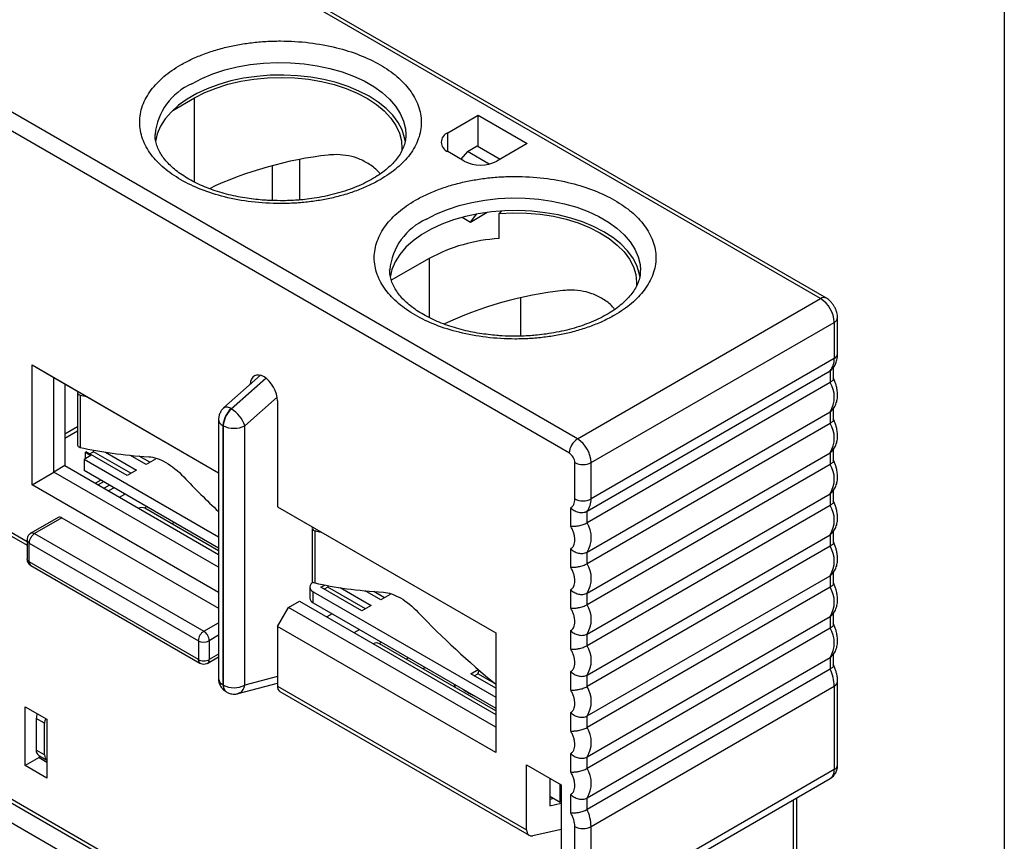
# Model space of a CAD drawing. Header units: inches. Extents: x 0.2 to 10.8, y 0.2 to 8.2.
# Tile 13 of 14: x 9.7 to 10.8, y 6.6 to 7.4. Entities that reach past the tile are written whole.
import ezdxf

# ---------------------------------------------------------------- set-up
doc = ezdxf.new("R2010")
doc.units = ezdxf.units.IN
doc.header["$MEASUREMENT"] = 0
doc.layers.add('TEXT', color=140, linetype='Continuous', lineweight=25)

msp = doc.modelspace()

# ---------------------------------------------------------------- linework, layer by layer
for p, q in [((10.5625, 7.1545), (9.3515, 7.8535)), ((10.5684, 7.155), (9.3574, 7.8541)), ((10.3144, 7.0113), (9.1034, 7.7104)), ((10.3061, 6.9968), (9.0951, 7.6959)), ((9.9013, 7.3465), (9.9236, 7.3594)), ((9.9236, 7.2734), (9.9236, 7.3594)), ((10.182, 7.3238), (10.2131, 7.3417)), ((10.2131, 7.3417), (10.2632, 7.3128)), ((10.2131, 7.3098), (10.2131, 7.3417)), ((9.8833, 7.3216), (9.8833, 7.322)), ((10.182, 7.3045), (10.182, 7.3238)), ((10.202, 7.3047), (10.212, 7.3105)), ((10.212, 7.3105), (10.2356, 7.2968)), ((10.2632, 7.3128), (10.2321, 7.2948)), ((10.0307, 7.2966), (10.0307, 7.2552)), ((10.1987, 7.2948), (10.182, 7.3045)), ((10.202, 7.3047), (10.1955, 7.2967)), ((10.2243, 7.2918), (10.202, 7.3047)), ((10.0029, 7.2902), (10.0029, 7.2546)), ((10.1967, 7.2375), (10.2051, 7.2326)), ((10.2051, 7.2326), (10.2223, 7.2426)), ((10.2051, 7.2326), (10.2118, 7.2409)), ((10.2368, 7.244), (10.2344, 7.2415)), ((10.2344, 7.2158), (10.2344, 7.2415)), ((10.163, 7.1954), (10.1244, 7.1732)), ((10.163, 7.1954), (10.163, 7.1352)), ((10.1227, 7.1834), (10.1227, 7.1838)), ((10.2562, 7.1554), (10.2562, 7.1163)), ((10.3144, 7.0113), (10.5625, 7.1545)), ((10.5799, 7.0982), (10.5799, 7.1352)), ((10.3284, 6.9872), (10.5764, 7.1303)), ((10.5764, 7.1303), (10.5764, 7.0934)), ((9.7577, 7.0868), (9.9481, 6.9768)), ((9.7577, 6.9646), (9.7577, 7.0868)), ((9.7577, 7.0868), (9.7799, 7.0739)), ((10.5764, 7.0934), (10.3284, 6.9502)), ((10.5757, 7.0729), (10.5757, 7.0844)), ((9.9909, 7.0763), (9.9533, 7.043)), ((10.3242, 6.9376), (10.5722, 7.0808)), ((10.5722, 7.0808), (10.5722, 7.069)), ((9.7799, 7.0739), (9.9481, 6.9768)), ((9.7799, 6.9775), (9.7799, 7.0739)), ((9.7913, 7.0673), (9.7913, 6.9841)), ((9.9608, 7.042), (9.9963, 7.0735)), ((9.9966, 7.0733), (9.9611, 7.0418)), ((10.5722, 7.069), (10.3242, 6.9258)), ((9.8041, 7.0583), (9.8041, 7.005)), ((9.807, 7.056), (9.807, 7.0027)), ((9.9749, 7.0248), (10.0079, 7.054)), ((10.0082, 7.0502), (10.0082, 6.9421)), ((9.9488, 7.0359), (9.9481, 7.0314)), ((9.9608, 7.042), (9.9611, 7.0418)), ((10.3242, 6.8958), (10.5722, 7.039)), ((10.5722, 7.039), (10.5722, 7.0272)), ((10.5757, 7.0311), (10.5757, 7.0426)), ((9.9481, 7.0314), (9.9481, 6.7667)), ((9.9529, 7.0248), (9.9527, 7.025)), ((9.9527, 6.7604), (9.9527, 7.025)), ((9.9529, 7.0248), (9.9529, 6.7602)), ((9.9749, 6.7602), (9.9749, 7.0248)), ((10.5722, 7.0272), (10.3242, 6.884)), ((9.8041, 7.0236), (9.7913, 7.0162)), ((9.7913, 7.0122), (9.8041, 7.0196)), ((9.8178, 6.9945), (9.8108, 6.9905)), ((9.813, 6.9982), (9.8122, 6.9977)), ((9.8122, 6.9977), (9.8178, 6.9945)), ((9.8122, 6.9913), (9.8122, 6.9977)), ((9.8548, 6.9741), (9.813, 6.9982)), ((9.8165, 6.9962), (9.8203, 6.9983)), ((9.8203, 6.9983), (9.8209, 6.9998)), ((9.8586, 6.9763), (9.8203, 6.9983)), ((9.8327, 6.9978), (9.8643, 6.9795)), ((9.8743, 6.9853), (9.8582, 6.9946)), ((10.3242, 6.854), (10.5722, 6.9972)), ((10.5722, 6.9972), (10.5722, 6.9854)), ((10.5757, 6.9893), (10.5757, 7.0008)), ((9.6009, 6.9903), (9.7526, 6.9028)), ((9.6043, 6.9923), (9.7526, 6.9068)), ((9.7913, 6.9841), (9.7799, 6.9775)), ((9.7913, 6.9841), (9.9481, 6.8935)), ((9.9481, 6.9112), (9.8108, 6.9905)), ((9.8108, 6.9905), (9.8108, 6.9792)), ((9.878, 6.9875), (9.867, 6.9939)), ((9.8837, 6.9908), (9.8743, 6.9853)), ((10.3117, 6.9502), (10.3117, 6.9872)), ((10.5722, 6.9854), (10.3242, 6.8422)), ((10.3284, 6.9502), (10.3284, 6.9872)), ((9.7577, 6.9646), (9.7799, 6.9775)), ((9.9481, 6.8804), (9.7799, 6.9775)), ((9.9481, 6.9), (9.8108, 6.9792)), ((9.8643, 6.9795), (9.8548, 6.9741)), ((9.1758, 6.9678), (10.3144, 6.3105)), ((9.9481, 6.8547), (9.7577, 6.9646)), ((9.828, 6.9693), (9.8225, 6.9661)), ((9.8308, 6.9677), (9.8253, 6.9645)), ((9.8368, 6.9642), (9.8313, 6.961)), ((9.1783, 6.9624), (10.3169, 6.305)), ((9.8415, 6.9615), (9.8359, 6.9583)), ((9.847, 6.9519), (9.8526, 6.9551)), ((10.3242, 6.8122), (10.5722, 6.9554)), ((10.5722, 6.9554), (10.5722, 6.9436)), ((10.5757, 6.9475), (10.5757, 6.959)), ((9.8725, 6.9409), (9.8749, 6.9423)), ((9.9481, 6.8973), (9.873, 6.9406)), ((10.0082, 6.9421), (10.2309, 6.8136)), ((10.0082, 6.9421), (10.0193, 6.9357)), ((10.0193, 6.9357), (10.2309, 6.8136)), ((10.3075, 6.9223), (10.3075, 6.9411)), ((10.5722, 6.9436), (10.3242, 6.8004)), ((10.3242, 6.9258), (10.3242, 6.9376)), ((9.7843, 6.9312), (9.7565, 6.9152)), ((9.7883, 6.9309), (9.7604, 6.9148)), ((9.7883, 6.9309), (9.9481, 6.8386)), ((9.9027, 6.9262), (9.9003, 6.9248)), ((9.7563, 6.9151), (9.7565, 6.9152)), ((9.7604, 6.9148), (9.933, 6.8151)), ((10.0435, 6.9201), (10.0435, 6.8668)), ((10.0464, 6.9177), (10.0464, 6.8645)), ((10.3242, 6.7704), (10.5722, 6.9136)), ((10.5722, 6.9136), (10.5722, 6.9018)), ((10.5757, 6.9057), (10.5757, 6.9172)), ((9.7526, 6.9086), (9.7526, 6.9084)), ((9.7526, 6.9084), (9.7526, 6.8891)), ((9.7549, 6.9051), (9.9275, 6.8055)), ((9.7549, 6.8859), (9.7549, 6.9051)), ((10.3075, 6.8805), (10.3075, 6.8993)), ((10.5722, 6.9018), (10.3242, 6.7586)), ((10.3242, 6.884), (10.3242, 6.8958)), ((9.9275, 6.7862), (9.7549, 6.8859)), ((9.7565, 6.8822), (9.9291, 6.7826)), ((10.5757, 6.8639), (10.5757, 6.8754)), ((10.3242, 6.7287), (10.5722, 6.8718)), ((10.5722, 6.8718), (10.5722, 6.86)), ((10.0412, 6.8603), (10.0412, 6.8491)), ((10.0447, 6.8555), (10.2309, 6.748)), ((10.0447, 6.8442), (10.0447, 6.8555)), ((10.0525, 6.86), (10.0565, 6.8623)), ((10.0942, 6.8359), (10.0525, 6.86)), ((10.0597, 6.8601), (10.0559, 6.858)), ((10.0597, 6.8601), (10.0603, 6.8616)), ((10.098, 6.838), (10.0597, 6.8601)), ((10.0721, 6.8596), (10.1037, 6.8413)), ((10.1137, 6.8471), (10.0976, 6.8564)), ((10.1175, 6.8493), (10.1064, 6.8557)), ((10.3075, 6.8387), (10.3075, 6.8575)), ((10.5722, 6.86), (10.3242, 6.7168)), ((10.3242, 6.8422), (10.3242, 6.854)), ((10.0193, 6.8393), (10.0307, 6.8458)), ((10.0307, 6.8458), (10.2309, 6.7303)), ((10.0447, 6.8442), (10.2309, 6.7367)), ((10.1232, 6.8526), (10.1137, 6.8471)), ((10.0082, 6.82), (10.0193, 6.8393)), ((10.2309, 6.7171), (10.0193, 6.8393)), ((10.1037, 6.8413), (10.0942, 6.8359)), ((10.5757, 6.8221), (10.5757, 6.8337)), ((9.933, 6.8151), (9.9481, 6.8238)), ((10.0642, 6.833), (10.0586, 6.8298)), ((10.3242, 6.6869), (10.5722, 6.8301)), ((10.5722, 6.8301), (10.5722, 6.8182)), ((10.0082, 6.82), (10.0082, 6.7592)), ((10.2309, 6.6914), (10.0082, 6.82)), ((10.0864, 6.8137), (10.092, 6.8169)), ((10.2309, 6.8136), (10.2309, 6.6914)), ((10.3075, 6.7969), (10.3075, 6.8158)), ((10.5722, 6.8182), (10.3242, 6.6751)), ((9.9275, 6.8055), (9.9275, 6.7862)), ((9.9481, 6.811), (9.9386, 6.8055)), ((9.9386, 6.8055), (9.9386, 6.7862)), ((10.1119, 6.8027), (10.1143, 6.8041)), ((10.3242, 6.8004), (10.3242, 6.8122)), ((10.2309, 6.734), (10.1124, 6.8024)), ((9.937, 6.7826), (9.9481, 6.789)), ((9.9481, 6.7917), (9.9386, 6.7862)), ((10.1421, 6.788), (10.1398, 6.7866)), ((10.3242, 6.6451), (10.5722, 6.7883)), ((10.5722, 6.7883), (10.5722, 6.7765)), ((10.5757, 6.7803), (10.5757, 6.7919)), ((10.1565, 6.777), (10.1588, 6.7783)), ((10.2056, 6.7716), (10.2132, 6.776)), ((10.2128, 6.7717), (10.2142, 6.7752)), ((10.3075, 6.7551), (10.3075, 6.774)), ((10.5722, 6.7765), (10.3242, 6.6333)), ((10.0082, 6.7691), (9.9749, 6.7602)), ((10.2309, 6.757), (10.2056, 6.7716)), ((10.2091, 6.7696), (10.2128, 6.7717)), ((10.2302, 6.7617), (10.2128, 6.7717)), ((10.3242, 6.7586), (10.3242, 6.7704)), ((10.5799, 6.6787), (10.5799, 6.7639)), ((9.9527, 6.7604), (9.9529, 6.7602)), ((9.9559, 6.7532), (9.9555, 6.7535)), ((9.9559, 6.7532), (9.9562, 6.7531)), ((9.968, 6.7515), (10.0082, 6.7623)), ((10.0082, 6.7592), (10.2624, 6.6124)), ((10.0107, 6.7538), (10.265, 6.607)), ((10.1883, 6.7613), (10.1894, 6.758)), ((10.3284, 6.6159), (10.5764, 6.759)), ((10.5764, 6.759), (10.5764, 6.6739)), ((9.521, 6.7444), (10.0416, 6.4438)), ((9.7507, 6.7381), (9.773, 6.7253)), ((9.7507, 6.678), (9.7507, 6.7381)), ((9.7705, 6.7212), (9.7621, 6.7261)), ((9.7621, 6.7261), (9.7621, 6.6939)), ((9.773, 6.7253), (9.773, 6.6651)), ((10.3075, 6.7133), (10.3075, 6.7322)), ((10.3242, 6.7168), (10.3242, 6.7287)), ((9.7705, 6.6891), (9.7705, 6.7212)), ((9.7705, 6.6891), (9.7621, 6.6939)), ((9.7649, 6.6862), (9.7507, 6.678)), ((9.7646, 6.6885), (9.773, 6.6836)), ((9.7666, 6.6873), (9.7649, 6.6862)), ((9.7649, 6.6862), (9.773, 6.6815)), ((10.3075, 6.6715), (10.3075, 6.6904)), ((10.3242, 6.6751), (10.3242, 6.6869)), ((9.773, 6.6651), (9.7507, 6.678)), ((10.2624, 6.6787), (10.2977, 6.6583)), ((10.2624, 6.6124), (10.2624, 6.6787)), ((10.5764, 6.6739), (10.3729, 6.5564)), ((10.2861, 6.665), (10.2861, 6.637)), ((10.3688, 6.5474), (10.5723, 6.6648)), ((10.2966, 6.6406), (10.2966, 6.6589)), ((10.2977, 6.6583), (10.2977, 6.592)), ((10.2861, 6.6467), (10.2966, 6.6406)), ((10.2899, 6.6445), (10.2861, 6.6434)), ((10.3075, 6.6298), (10.3075, 6.6486)), ((10.3242, 6.6333), (10.3242, 6.6451)), ((10.5346, 6.6431), (10.5346, 6.2849)), ((10.5381, 6.2897), (10.5381, 6.6451)), ((10.2861, 6.637), (10.2977, 6.6396)), ((10.2977, 6.6409), (10.2966, 6.6406)), ((10.2977, 6.613), (10.2689, 6.6065)), ((10.3117, 6.584), (10.3117, 6.6159)), ((10.3284, 6.584), (10.3284, 6.6159))]:
    msp.add_line(p, q)
at = {"flags": 128}
for points in [[(9.9208, 7.3738), (9.9311, 7.3792), (9.9424, 7.3838), (9.9544, 7.3878), (9.9671, 7.3909), (9.9804, 7.3933), (9.994, 7.3948), (10.0078, 7.3954), (10.0216, 7.3952), (10.0354, 7.3941), (10.0488, 7.3922), (10.0618, 7.3894), (10.0742, 7.3859), (10.0859, 7.3816), (10.0967, 7.3766), (10.1065, 7.3709), (10.1152, 7.3647), (10.1226, 7.3579), (10.1288, 7.3508), (10.1336, 7.3433), (10.1369, 7.3355), (10.1388, 7.3276), (10.1392, 7.3219)], [(10.1389, 7.3142), (10.138, 7.3187), (10.1354, 7.3266), (10.1314, 7.3342), (10.1259, 7.3416), (10.1191, 7.3485), (10.111, 7.355), (10.1017, 7.361), (10.0914, 7.3663), (10.0802, 7.371), (10.0681, 7.3749), (10.0554, 7.3781), (10.0421, 7.3804), (10.0285, 7.3819), (10.0147, 7.3826), (10.0009, 7.3824), (9.9871, 7.3813), (9.9737, 7.3793), (9.9607, 7.3766), (9.9483, 7.373), (9.9366, 7.3687), (9.9258, 7.3637), (9.916, 7.3581), (9.9073, 7.3518), (9.8999, 7.3451), (9.8937, 7.3379), (9.8889, 7.3304), (9.8856, 7.3226), (9.8837, 7.3147)], [(9.9236, 7.3594), (9.934, 7.3647), (9.9455, 7.3694), (9.9577, 7.3733), (9.9707, 7.3764), (9.9842, 7.3786), (9.998, 7.3799), (10.012, 7.3803), (10.026, 7.3798), (10.0398, 7.3784), (10.0532, 7.3761), (10.0661, 7.3729), (10.0783, 7.369), (10.0897, 7.3642), (10.1, 7.3587), (10.1092, 7.3526), (10.1172, 7.346), (10.1238, 7.3388), (10.1289, 7.3313), (10.1326, 7.3235), (10.1347, 7.3155), (10.1353, 7.3074), (10.1351, 7.3054)], [(10.1602, 7.2356), (10.1705, 7.241), (10.1818, 7.2456), (10.1938, 7.2496), (10.2066, 7.2527), (10.2198, 7.2551), (10.2334, 7.2566), (10.2472, 7.2572), (10.2611, 7.257), (10.2748, 7.2559), (10.2882, 7.254), (10.3012, 7.2512), (10.3136, 7.2477), (10.3253, 7.2434), (10.3361, 7.2384), (10.3459, 7.2327), (10.3546, 7.2265), (10.3621, 7.2197), (10.3682, 7.2126), (10.373, 7.2051), (10.3763, 7.1973), (10.3782, 7.1894), (10.3786, 7.1837)], [(10.3783, 7.176), (10.3775, 7.1805), (10.3748, 7.1883), (10.3708, 7.196), (10.3653, 7.2033), (10.3585, 7.2103), (10.3504, 7.2168), (10.3412, 7.2228), (10.3308, 7.2281), (10.3196, 7.2328), (10.3075, 7.2367), (10.2948, 7.2399), (10.2815, 7.2422), (10.2679, 7.2437), (10.2541, 7.2444), (10.2403, 7.2441), (10.2265, 7.2431), (10.2131, 7.2411), (10.2001, 7.2384), (10.1877, 7.2348), (10.176, 7.2305), (10.1652, 7.2255), (10.1554, 7.2198), (10.1467, 7.2136), (10.1393, 7.2069), (10.1331, 7.1997), (10.1283, 7.1922), (10.125, 7.1844), (10.1231, 7.1765)], [(10.2344, 7.2415), (10.2484, 7.2421), (10.2624, 7.2418), (10.2763, 7.2406), (10.2898, 7.2385), (10.3028, 7.2355), (10.3152, 7.2317), (10.3267, 7.2271), (10.3373, 7.2218), (10.3468, 7.2158), (10.355, 7.2092), (10.3619, 7.2022), (10.3674, 7.1948), (10.3714, 7.187), (10.3738, 7.179), (10.3747, 7.171), (10.3745, 7.167)], [(9.7565, 6.9152), (9.7565, 6.9152), (9.7574, 6.9155), (9.7583, 6.9155), (9.7594, 6.9153), (9.7604, 6.9148)], [(9.9555, 6.7535), (9.9555, 6.7535), (9.9549, 6.7539)], [(9.9697, 6.7522), (9.9687, 6.7518), (9.968, 6.7515)]]:
    msp.add_lwpolyline(points, dxfattribs=at)
for centre, radius, start, end in [((9.9464, 7.3158), 0.0634, 113.8566, 174.371), ((10.1857, 7.3141), 0.0103, 110.7834, 249.2166), ((10.2154, 7.3271), 0.0363, 242.6097, 297.3903), ((10.1859, 7.1776), 0.0634, 113.8566, 174.371), ((10.2444, 7.0453), 0.1708, 93.3406, 118.4599), ((10.5659, 7.1496), 0.00594, 65.7045, 125.6166), ((10.5462, 7.129), 0.0303, 2.6055, 57.3945), ((10.5739, 7.1358), 0.00594, 294.3757, 354.2936), ((10.5739, 7.0988), 0.00594, 294.3747, 354.3052), ((10.5586, 7.0923), 0.0178, 319.8378, 3.4408), ((10.5481, 7.054), 0.0284, 328.1464, 31.8536), ((9.9773, 7.0236), 0.0244, 131.6284, 177.0654), ((9.9563, 7.0368), 0.00688, 49.0258, 115.5284), ((9.9779, 7.0232), 0.0254, 132.2386, 154.658), ((9.9445, 7.0142), 0.0323, 19.3598, 59.0466), ((9.9555, 7.0319), 0.00745, 184.03, 247.2636), ((9.9741, 7.0244), 0.0214, 153.3246, 178.4615), ((9.9635, 7.0446), 0.0224, 241.9598, 271.1441), ((9.9644, 7.0446), 0.0224, 268.8559, 298.0402), ((10.5481, 7.0122), 0.0284, 328.1464, 31.8536), ((10.3242, 6.996), 0.0182, 122.6055, 177.3948), ((10.2981, 6.9858), 0.0303, 2.6055, 57.3945), ((10.2996, 6.9866), 0.0121, 2.6052, 57.3951), ((10.32, 7.0033), 0.0182, 242.6096, 297.3903), ((10.5481, 6.9704), 0.0284, 328.1464, 31.8536), ((10.32, 6.9663), 0.0182, 242.6097, 297.3903), ((10.3105, 6.9491), 0.0178, 319.8378, 3.4408), ((9.8698, 6.934), 0.00736, 64.6194, 115.9443), ((10.5481, 6.9286), 0.0284, 328.1464, 31.8536), ((9.786, 6.9276), 0.00396, 54.3824, 114.3071), ((10.3001, 6.9108), 0.0284, 328.1464, 31.8536), ((9.7665, 6.9051), 0.0114, 121.9547, 151.1444), ((9.7565, 6.9087), 0.00396, 185.6948, 245.6253), ((9.7662, 6.9048), 0.0114, 148.8563, 178.0435), ((10.5481, 6.8868), 0.0284, 328.1464, 31.8536), ((9.7604, 6.8891), 0.00787, 180.0023, 240), ((9.7565, 6.8895), 0.00396, 185.6948, 245.6253), ((9.7588, 6.8855), 0.00396, 174.3796, 234.302), ((10.3001, 6.869), 0.0284, 328.1464, 31.8536), ((10.0465, 6.8603), 0.00516, 110.7834, 249.2166), ((10.5481, 6.845), 0.0284, 328.1464, 31.8536), ((10.0471, 6.8496), 0.00594, 185.6948, 245.6253), ((10.3001, 6.8272), 0.0284, 328.1464, 31.8536), ((9.9391, 6.8055), 0.0114, 121.9547, 151.1444), ((9.9265, 6.805), 0.0121, 2.6055, 57.3945), ((10.5481, 6.8033), 0.0284, 328.1464, 31.8536), ((9.9388, 6.8051), 0.0114, 148.8563, 178.0435), ((9.933, 6.8162), 0.0121, 242.6097, 297.3903), ((10.1092, 6.7958), 0.00736, 64.6194, 115.9443), ((10.3001, 6.7854), 0.0284, 328.1464, 31.8536), ((9.9328, 6.7962), 0.0114, 241.9598, 271.1441), ((9.9313, 6.7858), 0.00388, 173.6909, 235.0991), ((9.9333, 6.7962), 0.0114, 268.8559, 298.0402), ((9.9349, 6.7857), 0.00378, 304.0451, 7.257), ((10.5336, 6.758), 0.0428, 1.4329, 25.5528), ((9.9559, 6.7675), 0.00782, 185.6948, 245.6253), ((10.5741, 6.7644), 0.00581, 293.6738, 355.2337), ((9.9612, 6.7598), 0.00859, 176.1622, 222.8298), ((9.9639, 6.7814), 0.0239, 242.6097, 297.3903), ((9.9606, 6.7594), 0.00771, 173.8596, 234.6951), ((9.9637, 6.7619), 0.0114, 301.9646, 351.4925), ((10.014, 6.7585), 0.00585, 173.8462, 234.8417), ((10.2359, 6.8083), 0.0649, 234.3981, 245.6073), ((10.3001, 6.7436), 0.0284, 328.1464, 31.8536), ((9.7774, 6.7258), 0.0153, 159.9618, 178.8566), ((10.3001, 6.7019), 0.0284, 328.1464, 31.8536), ((9.7677, 6.6932), 0.00566, 172.7442, 235.9436), ((10.3001, 6.6601), 0.0284, 328.1464, 31.8536), ((10.5667, 6.6728), 0.0097, 305.0133, 6.2988), ((10.5739, 6.6793), 0.00594, 294.3747, 354.3052), ((10.2855, 6.6148), 0.0428, 1.4329, 25.5528), ((10.32, 6.632), 0.0182, 242.6097, 297.3903)]:
    msp.add_arc(centre, radius, start, end)
for centre, major_axis, ratio, start_param, end_param in [((10.0113, 7.2512), (0.1236, 0.0339), 0.310513, 1.082866, 2.110824), ((10.2507, 7.113), (0.1236, 0.0339), 0.310513, 1.082866, 2.110824), ((9.9943, 7.0582), (-0.0095, 0.0176), 0.576685, 3.961694, 7.059557), ((9.8238, 7.0636), (0.0196, 0.0058), 0.282924, 2.845142, 3.602856), ((10.3119, 7.2867), (0.5885, 0.1749), 0.282924, 3.602856, 3.62397), ((9.8238, 7.0104), (0.0196, 0.0058), 0.282924, 3.057693, 3.602856), ((10.3119, 7.2334), (0.5885, 0.1749), 0.282924, 3.602856, 3.800522), ((10.3119, 7.2334), (0.5296, -0.3656), 0.714806, 4.428027, 4.507125), ((10.0632, 6.9254), (0.0196, 0.0058), 0.282924, 2.845142, 3.602856), ((10.5513, 7.1485), (0.5885, 0.1749), 0.282924, 3.602856, 3.62397), ((10.0632, 6.8721), (0.0196, 0.0058), 0.282924, 3.057693, 3.602856), ((10.5513, 7.0952), (0.5885, 0.1749), 0.282924, 3.602856, 3.800522), ((10.5513, 7.0952), (0.5296, -0.3656), 0.714806, 4.428027, 4.597364), ((9.7806, 6.725), (0.00822, 0.00872), 0.681154, 2.041072, 2.516022), ((9.7806, 6.6929), (0.00822, 0.00872), 0.681154, 2.516022, 3.235841), ((10.2712, 6.617), (0.0064, 0.00994), 0.606976, 2.385426, 3.694423)]:
    msp.add_ellipse(centre, major_axis=major_axis, ratio=ratio, start_param=start_param, end_param=end_param)
for points, knots in [([(9.9097, 7.3931), (9.9115, 7.3942), (9.9152, 7.3962), (9.9211, 7.3991), (9.9273, 7.4018), (9.9336, 7.4043), (9.9403, 7.4066), (9.9471, 7.4087), (9.9562, 7.4112), (9.9677, 7.4137), (9.9819, 7.4158), (9.9964, 7.4171), (10.0162, 7.4177), (10.0407, 7.4162), (10.0681, 7.4112), (10.0925, 7.4035), (10.1135, 7.3935), (10.1309, 7.3814), (10.1442, 7.3673), (10.1529, 7.3515), (10.1555, 7.3373), (10.1545, 7.3259), (10.1522, 7.3175), (10.1485, 7.3093), (10.1435, 7.3016), (10.1374, 7.2944), (10.1303, 7.2878), (10.1222, 7.2815), (10.116, 7.2777), (10.1129, 7.2758)], [0, 0, 0, 0, 0.017277, 0.03443, 0.05151, 0.068566, 0.085649, 0.10281, 0.120098, 0.152251, 0.184451, 0.217289, 0.250174, 0.315809, 0.38008, 0.440024, 0.500014, 0.559958, 0.619949, 0.68422, 0.749855, 0.782693, 0.815578, 0.847732, 0.879931, 0.910075, 0.939954, 0.969839, 1, 1, 1, 1]), ([(10.1129, 7.2758), (10.111, 7.2748), (10.1073, 7.2727), (10.1014, 7.2698), (10.0952, 7.2671), (10.0889, 7.2646), (10.0823, 7.2623), (10.0754, 7.2602), (10.0663, 7.2577), (10.0548, 7.2553), (10.0407, 7.2531), (10.0261, 7.2518), (10.0063, 7.2512), (9.9818, 7.2527), (9.9544, 7.2577), (9.93, 7.2654), (9.9091, 7.2755), (9.8917, 7.2875), (9.8783, 7.3016), (9.8696, 7.3175), (9.8671, 7.3316), (9.8681, 7.343), (9.8703, 7.3514), (9.8741, 7.3596), (9.8791, 7.3673), (9.8851, 7.3745), (9.8922, 7.3812), (9.9003, 7.3874), (9.9065, 7.3912), (9.9097, 7.3931)], [0, 0, 0, 0, 0.0172768, 0.0344301, 0.0515096, 0.0685657, 0.0856489, 0.1028096, 0.1200975, 0.1522514, 0.1844511, 0.2172891, 0.2501741, 0.3158091, 0.3800802, 0.4400242, 0.5000144, 0.5599584, 0.6199487, 0.6842198, 0.7498548, 0.7826928, 0.8155778, 0.8477316, 0.8799314, 0.9100751, 0.9399543, 0.9698392, 1, 1, 1, 1]), ([(10.0113, 7.2544), (10.0068, 7.2545), (10.0006, 7.2546), (9.9915, 7.2552), (9.9838, 7.256), (9.9747, 7.2572), (9.9655, 7.2589), (9.9562, 7.2611), (9.9469, 7.2638), (9.938, 7.2669), (9.9295, 7.2704), (9.9215, 7.2743), (9.9141, 7.2785), (9.9075, 7.283), (9.9015, 7.2877), (9.8964, 7.2927), (9.8921, 7.2977), (9.8886, 7.3029), (9.886, 7.3081), (9.8842, 7.3136), (9.8833, 7.3182), (9.8834, 7.321), (9.8835, 7.3219)], [0, 0, 0, 0, 0.063489, 0.089291, 0.131976, 0.176083, 0.223139, 0.271917, 0.321907, 0.372701, 0.424018, 0.475665, 0.527521, 0.57954, 0.63176, 0.684288, 0.737367, 0.791434, 0.847201, 0.905763, 0.9687, 1, 1, 1, 1]), ([(10.1391, 7.3218), (10.1391, 7.3205), (10.1391, 7.3172), (10.138, 7.3121), (10.1358, 7.3063), (10.1326, 7.3007), (10.1284, 7.2952), (10.1233, 7.2898), (10.1172, 7.2846), (10.1102, 7.2796), (10.1024, 7.275), (10.0938, 7.2707), (10.0844, 7.2668), (10.0745, 7.2634), (10.0642, 7.2606), (10.0537, 7.2583), (10.0436, 7.2566), (10.0347, 7.2555), (10.0264, 7.2548), (10.0188, 7.2545), (10.0136, 7.2544), (10.0113, 7.2544)], [0, 0, 0, 0, 0.0441, 0.109589, 0.171283, 0.230452, 0.288171, 0.345132, 0.401753, 0.45825, 0.514697, 0.571142, 0.627536, 0.683738, 0.73945, 0.794014, 0.845643, 0.890439, 0.925572, 0.966264, 1, 1, 1, 1]), ([(10.113, 7.2818), (10.1123, 7.2827), (10.1088, 7.2869), (10.101, 7.2926), (10.0901, 7.2981), (10.0782, 7.301), (10.068, 7.3017), (10.0619, 7.3011), (10.0599, 7.301)], [0, 0, 0, 0, 0.05927, 0.275302, 0.491315, 0.695983, 0.900768, 1, 1, 1, 1]), ([(10.1491, 7.2549), (10.1509, 7.2559), (10.1546, 7.258), (10.1606, 7.2609), (10.1667, 7.2636), (10.1731, 7.2661), (10.1797, 7.2684), (10.1865, 7.2705), (10.1956, 7.273), (10.2071, 7.2754), (10.2213, 7.2776), (10.2358, 7.2789), (10.2556, 7.2795), (10.2801, 7.278), (10.3075, 7.273), (10.332, 7.2653), (10.3529, 7.2552), (10.3703, 7.2432), (10.3836, 7.2291), (10.3924, 7.2132), (10.3949, 7.1991), (10.3939, 7.1877), (10.3916, 7.1793), (10.3879, 7.1711), (10.3829, 7.1634), (10.3768, 7.1562), (10.3697, 7.1495), (10.3616, 7.1433), (10.3554, 7.1395), (10.3523, 7.1376)], [0, 0, 0, 0, 0.017277, 0.03443, 0.05151, 0.068566, 0.085649, 0.10281, 0.120098, 0.152251, 0.184451, 0.217289, 0.250174, 0.315809, 0.38008, 0.440024, 0.500014, 0.559958, 0.619949, 0.68422, 0.749855, 0.782693, 0.815578, 0.847732, 0.879931, 0.910075, 0.939954, 0.969839, 1, 1, 1, 1]), ([(10.3523, 7.1376), (10.3504, 7.1365), (10.3467, 7.1345), (10.3408, 7.1316), (10.3347, 7.1289), (10.3283, 7.1264), (10.3217, 7.1241), (10.3148, 7.122), (10.3058, 7.1195), (10.2942, 7.117), (10.2801, 7.1149), (10.2655, 7.1136), (10.2458, 7.113), (10.2212, 7.1145), (10.1938, 7.1195), (10.1694, 7.1272), (10.1485, 7.1372), (10.1311, 7.1493), (10.1177, 7.1634), (10.109, 7.1792), (10.1065, 7.1934), (10.1075, 7.2048), (10.1098, 7.2132), (10.1135, 7.2214), (10.1185, 7.2291), (10.1246, 7.2363), (10.1316, 7.2429), (10.1397, 7.2492), (10.1459, 7.253), (10.1491, 7.2549)], [0, 0, 0, 0, 0.017277, 0.03443, 0.05151, 0.068566, 0.085649, 0.10281, 0.120098, 0.152251, 0.184451, 0.217289, 0.250174, 0.315809, 0.38008, 0.440024, 0.500014, 0.559958, 0.619949, 0.68422, 0.749855, 0.782693, 0.815578, 0.847732, 0.879931, 0.910075, 0.939954, 0.969839, 1, 1, 1, 1]), ([(10.2507, 7.1162), (10.2463, 7.1162), (10.24, 7.1163), (10.2309, 7.117), (10.2232, 7.1178), (10.2142, 7.119), (10.2049, 7.1207), (10.1956, 7.1229), (10.1863, 7.1256), (10.1774, 7.1287), (10.1689, 7.1322), (10.1609, 7.1361), (10.1535, 7.1403), (10.1469, 7.1448), (10.141, 7.1495), (10.1358, 7.1544), (10.1315, 7.1595), (10.1281, 7.1647), (10.1254, 7.1699), (10.1236, 7.1754), (10.1227, 7.18), (10.1228, 7.1828), (10.1229, 7.1837)], [0, 0, 0, 0, 0.063489, 0.089291, 0.131976, 0.176083, 0.223139, 0.271917, 0.321907, 0.372701, 0.424018, 0.475665, 0.527521, 0.57954, 0.63176, 0.684288, 0.737367, 0.791434, 0.847201, 0.905763, 0.9687, 1, 1, 1, 1]), ([(10.3785, 7.1836), (10.3785, 7.1823), (10.3786, 7.179), (10.3774, 7.1739), (10.3752, 7.1681), (10.372, 7.1625), (10.3678, 7.157), (10.3627, 7.1516), (10.3566, 7.1464), (10.3497, 7.1414), (10.3418, 7.1368), (10.3332, 7.1325), (10.3238, 7.1286), (10.3139, 7.1252), (10.3036, 7.1223), (10.2931, 7.1201), (10.283, 7.1184), (10.2741, 7.1173), (10.2658, 7.1166), (10.2582, 7.1162), (10.253, 7.1162), (10.2507, 7.1162)], [0, 0, 0, 0, 0.0441, 0.109589, 0.171283, 0.230452, 0.288171, 0.345132, 0.401753, 0.45825, 0.514697, 0.571142, 0.627536, 0.683738, 0.73945, 0.794014, 0.845643, 0.890439, 0.925572, 0.966264, 1, 1, 1, 1]), ([(10.3524, 7.1435), (10.3517, 7.1445), (10.3483, 7.1487), (10.3405, 7.1544), (10.3295, 7.1599), (10.3176, 7.1628), (10.3075, 7.1634), (10.3013, 7.1629), (10.2993, 7.1628)], [0, 0, 0, 0, 0.05927, 0.275302, 0.491315, 0.695983, 0.900768, 1, 1, 1, 1]), ([(10.5799, 7.1352), (10.5797, 7.1369), (10.5795, 7.1396), (10.578, 7.1435), (10.5765, 7.1465), (10.5747, 7.1493), (10.572, 7.1525), (10.5698, 7.154), (10.5684, 7.155)], [0, 0, 0, 0, 0.239453, 0.368356, 0.499995, 0.631634, 0.760539, 1, 1, 1, 1]), ([(10.5737, 7.0822), (10.5742, 7.0826), (10.5758, 7.084), (10.5778, 7.0875), (10.5793, 7.0922), (10.5799, 7.0958), (10.5798, 7.0979), (10.5798, 7.0982)], [0, 0, 0, 0, 0.103015, 0.376843, 0.661341, 0.949771, 1, 1, 1, 1]), ([(10.5722, 7.0808), (10.5728, 7.0811), (10.5734, 7.0815), (10.5738, 7.082), (10.5738, 7.0821)], [0, 0, 0, 0, 0.892869, 1, 1, 1, 1]), ([(10.5756, 7.0729), (10.5756, 7.0726), (10.5756, 7.072), (10.5749, 7.071), (10.5738, 7.07), (10.5727, 7.0693), (10.5722, 7.069)], [0, 0, 0, 0, 0.235549, 0.494817, 0.749303, 1, 1, 1, 1]), ([(10.5737, 7.0404), (10.5742, 7.0408), (10.5758, 7.0422), (10.5778, 7.0457), (10.5794, 7.0504), (10.58, 7.0554), (10.5797, 7.0602), (10.5789, 7.0645), (10.5778, 7.0683), (10.5767, 7.0712), (10.5757, 7.073), (10.5754, 7.0736)], [0, 0, 0, 0, 0.053055, 0.194081, 0.340602, 0.489149, 0.626642, 0.751667, 0.844264, 0.947546, 1, 1, 1, 1]), ([(9.9534, 7.0429), (9.953, 7.0426), (9.9518, 7.0416), (9.9501, 7.0393), (9.9493, 7.0372), (9.9488, 7.0359)], [0, 0, 0, 0, 0.198385, 0.522009, 1, 1, 1, 1]), ([(10.5738, 7.0403), (10.5738, 7.0402), (10.5734, 7.0397), (10.5728, 7.0393), (10.5722, 7.039)], [0, 0, 0, 0, 0.107131, 1, 1, 1, 1]), ([(10.5756, 7.0311), (10.5756, 7.0308), (10.5756, 7.0302), (10.5749, 7.0292), (10.5738, 7.0282), (10.5727, 7.0275), (10.5722, 7.0272)], [0, 0, 0, 0, 0.235549, 0.494817, 0.749303, 1, 1, 1, 1]), ([(10.5737, 6.9986), (10.5742, 6.999), (10.5758, 7.0005), (10.5778, 7.0039), (10.5794, 7.0086), (10.58, 7.0136), (10.5797, 7.0184), (10.5789, 7.0227), (10.5778, 7.0265), (10.5767, 7.0295), (10.5757, 7.0312), (10.5754, 7.0318)], [0, 0, 0, 0, 0.0530547, 0.1940809, 0.3406024, 0.4891491, 0.6266421, 0.7516674, 0.8442639, 0.9475464, 1, 1, 1, 1]), ([(10.5738, 6.9985), (10.5738, 6.9984), (10.5734, 6.9979), (10.5728, 6.9975), (10.5722, 6.9972)], [0, 0, 0, 0, 0.107131, 1, 1, 1, 1]), ([(9.8769, 6.9932), (9.8796, 6.993), (9.8824, 6.9924), (9.8882, 6.9905), (9.8913, 6.989), (9.9004, 6.9838), (9.9067, 6.9788), (9.9125, 6.9726)], [0, 0, 0, 0, 0.25, 0.25, 0.5, 0.5, 1, 1, 1, 1]), ([(10.5756, 6.9893), (10.5756, 6.989), (10.5756, 6.9884), (10.5749, 6.9874), (10.5738, 6.9864), (10.5727, 6.9857), (10.5722, 6.9854)], [0, 0, 0, 0, 0.2355489, 0.4948167, 0.749303, 1, 1, 1, 1]), ([(10.5737, 6.9568), (10.5742, 6.9572), (10.5758, 6.9587), (10.5778, 6.9621), (10.5794, 6.9668), (10.58, 6.9718), (10.5797, 6.9766), (10.5789, 6.9809), (10.5778, 6.9847), (10.5767, 6.9877), (10.5757, 6.9894), (10.5754, 6.99)], [0, 0, 0, 0, 0.0530547, 0.1940809, 0.3406024, 0.4891491, 0.6266421, 0.7516674, 0.8442639, 0.9475464, 1, 1, 1, 1]), ([(10.5738, 6.9567), (10.5738, 6.9566), (10.5734, 6.9561), (10.5728, 6.9558), (10.5722, 6.9554)], [0, 0, 0, 0, 0.107131, 1, 1, 1, 1]), ([(10.3075, 6.9411), (10.3079, 6.9414), (10.3087, 6.9419), (10.3098, 6.9431), (10.3107, 6.9448), (10.3115, 6.9471), (10.3116, 6.9492), (10.3117, 6.9502)], [0, 0, 0, 0, 0.16657, 0.332321, 0.500198, 0.749369, 1, 1, 1, 1]), ([(10.5756, 6.9475), (10.5756, 6.9472), (10.5756, 6.9466), (10.5749, 6.9456), (10.5738, 6.9446), (10.5727, 6.9439), (10.5722, 6.9436)], [0, 0, 0, 0, 0.235549, 0.494817, 0.749303, 1, 1, 1, 1]), ([(10.5737, 6.915), (10.5742, 6.9154), (10.5758, 6.9169), (10.5778, 6.9203), (10.5794, 6.925), (10.58, 6.93), (10.5797, 6.9348), (10.5789, 6.9391), (10.5778, 6.9429), (10.5767, 6.9459), (10.5757, 6.9476), (10.5754, 6.9482)], [0, 0, 0, 0, 0.053055, 0.194081, 0.340602, 0.489149, 0.626642, 0.751667, 0.844264, 0.947546, 1, 1, 1, 1]), ([(10.3075, 6.9411), (10.308, 6.9406), (10.309, 6.9396), (10.3109, 6.9384), (10.313, 6.9373), (10.3153, 6.9366), (10.3176, 6.9362), (10.32, 6.9363), (10.3223, 6.9367), (10.3235, 6.9373), (10.3242, 6.9376)], [0, 0, 0, 0, 0.1161957, 0.2351783, 0.3566472, 0.4803946, 0.6063656, 0.7347012, 0.8657445, 1, 1, 1, 1]), ([(10.3075, 6.9223), (10.308, 6.9223), (10.3089, 6.9222), (10.3105, 6.9222), (10.3122, 6.9223), (10.3139, 6.9225), (10.3166, 6.923), (10.3204, 6.9239), (10.3229, 6.9252), (10.3242, 6.9258)], [0, 0, 0, 0, 0.109535, 0.214071, 0.313686, 0.408473, 0.498538, 0.753893, 1, 1, 1, 1]), ([(9.7564, 6.9151), (9.7563, 6.9151), (9.7555, 6.9146), (9.7544, 6.9136), (9.7533, 6.9118), (9.7527, 6.9102), (9.7526, 6.909), (9.7526, 6.9086)], [0, 0, 0, 0, 0.011381, 0.369786, 0.543639, 0.824517, 1, 1, 1, 1]), ([(10.3075, 6.8993), (10.3079, 6.8996), (10.3087, 6.9001), (10.3098, 6.9013), (10.3107, 6.903), (10.3115, 6.9053), (10.3117, 6.9083), (10.3115, 6.9117), (10.3107, 6.9152), (10.3094, 6.9188), (10.3081, 6.9211), (10.3075, 6.9223)], [0, 0, 0, 0, 0.082965, 0.16586, 0.250139, 0.373673, 0.500084, 0.623615, 0.750026, 0.874287, 1, 1, 1, 1]), ([(10.5738, 6.9149), (10.5738, 6.9149), (10.5734, 6.9143), (10.5728, 6.914), (10.5722, 6.9136)], [0, 0, 0, 0, 0.107131, 1, 1, 1, 1]), ([(10.5756, 6.9057), (10.5756, 6.9054), (10.5756, 6.9048), (10.5749, 6.9038), (10.5738, 6.9028), (10.5727, 6.9022), (10.5722, 6.9018)], [0, 0, 0, 0, 0.235549, 0.494817, 0.749303, 1, 1, 1, 1]), ([(10.5737, 6.8732), (10.5742, 6.8736), (10.5758, 6.8751), (10.5778, 6.8785), (10.5794, 6.8832), (10.58, 6.8882), (10.5797, 6.8931), (10.5789, 6.8973), (10.5778, 6.9011), (10.5767, 6.9041), (10.5757, 6.9058), (10.5754, 6.9064)], [0, 0, 0, 0, 0.053055, 0.194081, 0.340602, 0.489149, 0.626642, 0.751667, 0.844264, 0.947546, 1, 1, 1, 1]), ([(10.3075, 6.8993), (10.308, 6.8988), (10.309, 6.8978), (10.3109, 6.8966), (10.313, 6.8956), (10.3153, 6.8948), (10.3176, 6.8945), (10.32, 6.8945), (10.3223, 6.8949), (10.3235, 6.8955), (10.3242, 6.8958)], [0, 0, 0, 0, 0.116196, 0.235178, 0.356647, 0.480395, 0.606366, 0.734701, 0.865745, 1, 1, 1, 1]), ([(10.3075, 6.8805), (10.308, 6.8805), (10.3089, 6.8804), (10.3105, 6.8804), (10.3122, 6.8805), (10.3139, 6.8807), (10.3166, 6.8812), (10.3204, 6.8821), (10.3229, 6.8834), (10.3242, 6.884)], [0, 0, 0, 0, 0.109535, 0.214071, 0.313686, 0.408473, 0.498538, 0.753893, 1, 1, 1, 1]), ([(10.3075, 6.8575), (10.3079, 6.8578), (10.3087, 6.8584), (10.3098, 6.8595), (10.3107, 6.8612), (10.3115, 6.8635), (10.3117, 6.8665), (10.3115, 6.8699), (10.3107, 6.8734), (10.3094, 6.877), (10.3081, 6.8793), (10.3075, 6.8805)], [0, 0, 0, 0, 0.082965, 0.16586, 0.250139, 0.373673, 0.500084, 0.623615, 0.750026, 0.874287, 1, 1, 1, 1]), ([(10.5738, 6.8731), (10.5738, 6.8731), (10.5734, 6.8725), (10.5728, 6.8722), (10.5722, 6.8718)], [0, 0, 0, 0, 0.107131, 1, 1, 1, 1]), ([(10.5756, 6.8639), (10.5756, 6.8636), (10.5756, 6.863), (10.5749, 6.8621), (10.5738, 6.861), (10.5727, 6.8604), (10.5722, 6.86)], [0, 0, 0, 0, 0.235549, 0.494817, 0.749303, 1, 1, 1, 1]), ([(10.5737, 6.8314), (10.5742, 6.8318), (10.5758, 6.8333), (10.5778, 6.8367), (10.5794, 6.8414), (10.58, 6.8464), (10.5797, 6.8513), (10.5789, 6.8555), (10.5778, 6.8593), (10.5767, 6.8623), (10.5757, 6.864), (10.5754, 6.8646)], [0, 0, 0, 0, 0.053055, 0.194081, 0.340602, 0.489149, 0.626642, 0.751667, 0.844264, 0.947546, 1, 1, 1, 1]), ([(10.1164, 6.855), (10.119, 6.8548), (10.1218, 6.8542), (10.1276, 6.8522), (10.1307, 6.8508), (10.1398, 6.8456), (10.1461, 6.8406), (10.1519, 6.8344)], [0, 0, 0, 0, 0.25, 0.25, 0.5, 0.5, 1, 1, 1, 1]), ([(10.3075, 6.8575), (10.308, 6.857), (10.309, 6.856), (10.3109, 6.8548), (10.313, 6.8538), (10.3153, 6.853), (10.3176, 6.8527), (10.32, 6.8527), (10.3223, 6.8531), (10.3235, 6.8537), (10.3242, 6.854)], [0, 0, 0, 0, 0.1161957, 0.2351783, 0.3566472, 0.4803946, 0.6063656, 0.7347012, 0.8657445, 1, 1, 1, 1]), ([(10.3075, 6.8387), (10.308, 6.8387), (10.3089, 6.8386), (10.3105, 6.8386), (10.3122, 6.8387), (10.3139, 6.8389), (10.3166, 6.8394), (10.3204, 6.8403), (10.3229, 6.8416), (10.3242, 6.8422)], [0, 0, 0, 0, 0.109535, 0.214071, 0.313686, 0.408473, 0.498538, 0.753893, 1, 1, 1, 1]), ([(10.3075, 6.8158), (10.3079, 6.816), (10.3087, 6.8166), (10.3098, 6.8177), (10.3107, 6.8194), (10.3115, 6.8217), (10.3117, 6.8247), (10.3115, 6.8281), (10.3107, 6.8316), (10.3094, 6.8353), (10.3081, 6.8376), (10.3075, 6.8387)], [0, 0, 0, 0, 0.0829651, 0.1658602, 0.2501394, 0.3736726, 0.5000838, 0.6236146, 0.7500259, 0.8742872, 1, 1, 1, 1]), ([(10.5738, 6.8313), (10.5738, 6.8313), (10.5734, 6.8307), (10.5728, 6.8304), (10.5722, 6.8301)], [0, 0, 0, 0, 0.107131, 1, 1, 1, 1]), ([(10.3075, 6.8158), (10.308, 6.8153), (10.309, 6.8142), (10.3109, 6.813), (10.313, 6.812), (10.3153, 6.8113), (10.3176, 6.8109), (10.32, 6.8109), (10.3223, 6.8113), (10.3235, 6.8119), (10.3242, 6.8122)], [0, 0, 0, 0, 0.116196, 0.235178, 0.356647, 0.480395, 0.606366, 0.734701, 0.865745, 1, 1, 1, 1]), ([(10.5756, 6.8221), (10.5756, 6.8218), (10.5756, 6.8213), (10.5749, 6.8203), (10.5738, 6.8192), (10.5727, 6.8186), (10.5722, 6.8182)], [0, 0, 0, 0, 0.235549, 0.494817, 0.749303, 1, 1, 1, 1]), ([(10.5737, 6.7896), (10.5742, 6.79), (10.5758, 6.7915), (10.5778, 6.795), (10.5794, 6.7996), (10.58, 6.8046), (10.5797, 6.8095), (10.5789, 6.8137), (10.5778, 6.8176), (10.5767, 6.8205), (10.5757, 6.8223), (10.5754, 6.8229)], [0, 0, 0, 0, 0.053055, 0.194081, 0.340602, 0.489149, 0.626642, 0.751667, 0.844264, 0.947546, 1, 1, 1, 1]), ([(10.3075, 6.7969), (10.308, 6.7969), (10.3089, 6.7968), (10.3105, 6.7968), (10.3122, 6.7969), (10.3139, 6.7971), (10.3166, 6.7976), (10.3204, 6.7986), (10.3229, 6.7998), (10.3242, 6.8004)], [0, 0, 0, 0, 0.1095346, 0.2140705, 0.3136864, 0.4084735, 0.4985376, 0.7538927, 1, 1, 1, 1]), ([(10.3075, 6.774), (10.3079, 6.7742), (10.3087, 6.7748), (10.3098, 6.776), (10.3107, 6.7776), (10.3115, 6.7799), (10.3117, 6.783), (10.3115, 6.7863), (10.3107, 6.7898), (10.3094, 6.7935), (10.3081, 6.7958), (10.3075, 6.7969)], [0, 0, 0, 0, 0.082965, 0.16586, 0.250139, 0.373673, 0.500084, 0.623615, 0.750026, 0.874287, 1, 1, 1, 1]), ([(10.5738, 6.7895), (10.5738, 6.7895), (10.5734, 6.789), (10.5728, 6.7886), (10.5722, 6.7883)], [0, 0, 0, 0, 0.107131, 1, 1, 1, 1]), ([(9.9291, 6.7827), (9.9295, 6.7825), (9.9306, 6.7818), (9.932, 6.7816), (9.933, 6.7816)], [0, 0, 0, 0, 0.269476, 1, 1, 1, 1]), ([(9.933, 6.7816), (9.934, 6.7816), (9.9354, 6.7818), (9.9366, 6.7824), (9.937, 6.7826)], [0, 0, 0, 0, 0.723847, 1, 1, 1, 1]), ([(10.3075, 6.774), (10.308, 6.7735), (10.309, 6.7725), (10.3109, 6.7712), (10.313, 6.7702), (10.3153, 6.7695), (10.3176, 6.7691), (10.32, 6.7691), (10.3223, 6.7695), (10.3235, 6.7701), (10.3242, 6.7704)], [0, 0, 0, 0, 0.116196, 0.235178, 0.356647, 0.480395, 0.606366, 0.734701, 0.865745, 1, 1, 1, 1]), ([(10.5756, 6.7803), (10.5756, 6.7801), (10.5756, 6.7795), (10.5749, 6.7785), (10.5738, 6.7774), (10.5727, 6.7768), (10.5722, 6.7765)], [0, 0, 0, 0, 0.235549, 0.494817, 0.749303, 1, 1, 1, 1]), ([(10.5798, 6.7639), (10.5798, 6.7652), (10.5797, 6.768), (10.5789, 6.7719), (10.5778, 6.7758), (10.5767, 6.7787), (10.5757, 6.7805), (10.5754, 6.7811)], [0, 0, 0, 0, 0.2301614, 0.4879551, 0.6788828, 0.8918442, 1, 1, 1, 1]), ([(9.9481, 6.7667), (9.9481, 6.7667), (9.9479, 6.7652), (9.9487, 6.7621), (9.9504, 6.7582), (9.9527, 6.7555), (9.9543, 6.7543), (9.9549, 6.7539)], [0, 0, 0, 0, 0.002726, 0.304417, 0.608889, 0.845328, 1, 1, 1, 1]), ([(9.9562, 6.7532), (9.9573, 6.7526), (9.9597, 6.7513), (9.9637, 6.7509), (9.9666, 6.7511), (9.9678, 6.7515), (9.968, 6.7516)], [0, 0, 0, 0, 0.294926, 0.671495, 0.958578, 1, 1, 1, 1]), ([(10.3075, 6.7551), (10.308, 6.7551), (10.3089, 6.755), (10.3105, 6.755), (10.3122, 6.7552), (10.3139, 6.7554), (10.3166, 6.7558), (10.3204, 6.7568), (10.3229, 6.758), (10.3242, 6.7586)], [0, 0, 0, 0, 0.1095346, 0.2140705, 0.3136864, 0.4084735, 0.4985376, 0.7538927, 1, 1, 1, 1]), ([(10.3075, 6.7322), (10.3079, 6.7324), (10.3087, 6.733), (10.3098, 6.7342), (10.3107, 6.7358), (10.3115, 6.7381), (10.3117, 6.7412), (10.3115, 6.7445), (10.3107, 6.7481), (10.3094, 6.7517), (10.3081, 6.754), (10.3075, 6.7551)], [0, 0, 0, 0, 0.082965, 0.16586, 0.250139, 0.373673, 0.500084, 0.623615, 0.750026, 0.874287, 1, 1, 1, 1]), ([(10.3075, 6.7322), (10.308, 6.7317), (10.309, 6.7307), (10.3109, 6.7294), (10.313, 6.7284), (10.3153, 6.7277), (10.3176, 6.7273), (10.32, 6.7273), (10.3223, 6.7277), (10.3235, 6.7283), (10.3242, 6.7287)], [0, 0, 0, 0, 0.116196, 0.235178, 0.356647, 0.480395, 0.606366, 0.734701, 0.865745, 1, 1, 1, 1]), ([(10.3075, 6.7133), (10.308, 6.7133), (10.3089, 6.7132), (10.3105, 6.7133), (10.3122, 6.7134), (10.3139, 6.7136), (10.3166, 6.714), (10.3204, 6.715), (10.3229, 6.7162), (10.3242, 6.7168)], [0, 0, 0, 0, 0.109535, 0.214071, 0.313686, 0.408473, 0.498538, 0.753893, 1, 1, 1, 1]), ([(10.3075, 6.6904), (10.3079, 6.6906), (10.3087, 6.6912), (10.3098, 6.6924), (10.3107, 6.694), (10.3115, 6.6963), (10.3117, 6.6994), (10.3115, 6.7027), (10.3107, 6.7063), (10.3094, 6.7099), (10.3081, 6.7122), (10.3075, 6.7133)], [0, 0, 0, 0, 0.0829651, 0.1658602, 0.2501394, 0.3736726, 0.5000838, 0.6236146, 0.7500259, 0.8742872, 1, 1, 1, 1]), ([(10.3075, 6.6904), (10.308, 6.6899), (10.309, 6.6889), (10.3109, 6.6876), (10.313, 6.6866), (10.3153, 6.6859), (10.3176, 6.6855), (10.32, 6.6855), (10.3223, 6.6859), (10.3235, 6.6865), (10.3242, 6.6869)], [0, 0, 0, 0, 0.1161957, 0.2351783, 0.3566472, 0.4803946, 0.6063656, 0.7347012, 0.8657445, 1, 1, 1, 1]), ([(10.3075, 6.6715), (10.308, 6.6715), (10.3089, 6.6714), (10.3105, 6.6715), (10.3122, 6.6716), (10.3139, 6.6718), (10.3166, 6.6722), (10.3204, 6.6732), (10.3229, 6.6744), (10.3242, 6.6751)], [0, 0, 0, 0, 0.109535, 0.214071, 0.313686, 0.408473, 0.498538, 0.753893, 1, 1, 1, 1]), ([(10.5723, 6.6648), (10.5734, 6.6656), (10.5757, 6.6672), (10.578, 6.6706), (10.5796, 6.6745), (10.5798, 6.6773), (10.5799, 6.6787)], [0, 0, 0, 0, 0.26062, 0.5168403, 0.7645142, 1, 1, 1, 1]), ([(10.3075, 6.6486), (10.3079, 6.6489), (10.3087, 6.6494), (10.3098, 6.6506), (10.3107, 6.6522), (10.3115, 6.6545), (10.3117, 6.6576), (10.3115, 6.6609), (10.3107, 6.6645), (10.3094, 6.6681), (10.3081, 6.6704), (10.3075, 6.6715)], [0, 0, 0, 0, 0.082965, 0.16586, 0.250139, 0.373673, 0.500084, 0.623615, 0.750026, 0.874287, 1, 1, 1, 1]), ([(10.3075, 6.6486), (10.308, 6.6481), (10.309, 6.6471), (10.3109, 6.6458), (10.313, 6.6448), (10.3153, 6.6441), (10.3176, 6.6437), (10.32, 6.6437), (10.3223, 6.6441), (10.3235, 6.6448), (10.3242, 6.6451)], [0, 0, 0, 0, 0.116196, 0.235178, 0.356647, 0.480395, 0.606366, 0.734701, 0.865745, 1, 1, 1, 1]), ([(10.3075, 6.6298), (10.308, 6.6297), (10.3089, 6.6297), (10.3105, 6.6297), (10.3122, 6.6298), (10.3139, 6.63), (10.3166, 6.6304), (10.3204, 6.6314), (10.3229, 6.6326), (10.3242, 6.6333)], [0, 0, 0, 0, 0.109535, 0.214071, 0.313686, 0.408473, 0.498538, 0.753893, 1, 1, 1, 1]), ([(10.3117, 6.6159), (10.3116, 6.6166), (10.3116, 6.618), (10.3112, 6.6203), (10.3105, 6.6231), (10.3094, 6.6263), (10.3081, 6.6286), (10.3075, 6.6298)], [0, 0, 0, 0, 0.16657, 0.332321, 0.500198, 0.749369, 1, 1, 1, 1])]:
    msp.add_open_spline(points, degree=3, knots=knots)
at = {"layer": 'TEXT'}
msp.add_line((10.75, 8.25), (10.75, 0.25), dxfattribs=at)

doc.saveas('drawing.dxf')
